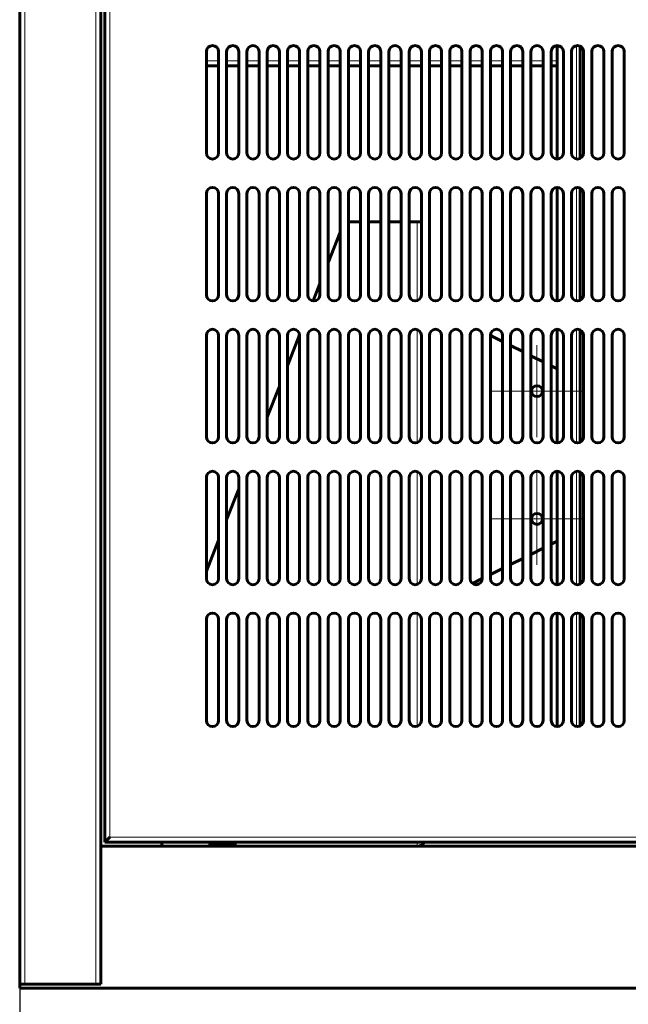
# Model space of a CAD drawing. Header units: millimetres. Extents: x 0 to 594, y 0 to 420.
# Tile 6 of 10: x 421 to 451, y 192 to 241. Entities that reach past the tile are written whole.
import ezdxf

# ---------------------------------------------------------------- set-up
doc = ezdxf.new("R2010")
doc.units = ezdxf.units.MM
for name, pattern in [('K5LT_AXLED', [12, 7.5, -1.5, 1.5, -1.5]), ('K5LT_BASIC', [0]), ('K5LT_THIN', [0])]:
    doc.linetypes.add(name, pattern=pattern)
doc.layers.add('Системный слой', color=7, linetype='Continuous')
doc.styles.add('KDIMTEXTSTYLE', font='GOST_AU.SHX', dxfattribs={"width": 0.96, "oblique": 15, "height": 5})
doc.dimstyles.new('KDIMSTYLE (0.10)', dxfattribs={"dimtxt": 5, "dimasz": 1, "dimexe": 2, "dimexo": 0, "dimgap": 1, "dimtad": 1, "dimlfac": 10, "dimtxsty": 'KDIMTEXTSTYLE', "dimsah": 1, "dimcen": 0, "dimdle": 1, "dimadec": 0, "dimazin": 0, "dimtfac": 0.667, "dimtmove": 0, "dimatfit": 3, "dimfxl": 1, "dimtvp": 1, "dimtolj": 1, "dimtzin": 0, "dimarcsym": 0})

# ---------------------------------------------------------------- blocks, each defined once
blk = doc.blocks.new('U13')
at = {"layer": 'Системный слой', "color": 150, "linetype": 'K5LT_BASIC', "lineweight": 60, "true_color": 0x0080ff}
for p, q in [((430.901, 238.378), (430.301, 238.378)), ((431.901, 238.378), (431.301, 238.378)), ((432.901, 238.378), (432.301, 238.378)), ((433.901, 238.378), (433.301, 238.378)), ((434.901, 238.378), (434.301, 238.378)), ((435.901, 238.378), (435.301, 238.378)), ((436.901, 238.378), (436.301, 238.378)), ((437.901, 238.378), (437.301, 238.378)), ((438.901, 238.378), (438.301, 238.378)), ((439.901, 238.378), (439.301, 238.378)), ((440.901, 238.378), (440.301, 238.378)), ((441.901, 238.378), (441.301, 238.378)), ((442.901, 238.378), (442.301, 238.378)), ((443.901, 238.378), (443.301, 238.378)), ((444.901, 238.378), (444.301, 238.378)), ((445.901, 238.378), (445.301, 238.378)), ((446.901, 238.378), (446.301, 238.378)), ((447.601, 238.378), (447.301, 238.378)), ((454.901, 238.378), (454.601, 238.378)), ((455.901, 238.378), (455.301, 238.378)), ((456.901, 238.378), (456.301, 238.378)), ((457.901, 238.378), (457.301, 238.378)), ((458.901, 238.378), (458.301, 238.378)), ((459.901, 238.378), (459.301, 238.378)), ((460.901, 238.378), (460.301, 238.378)), ((461.901, 238.378), (461.301, 238.378)), ((462.901, 238.378), (462.301, 238.378)), ((463.901, 238.378), (463.301, 238.378)), ((464.901, 238.378), (464.301, 238.378)), ((465.901, 238.378), (465.301, 238.378)), ((466.901, 238.378), (466.301, 238.378)), ((467.901, 238.378), (467.301, 238.378)), ((468.901, 238.378), (468.301, 238.378)), ((469.901, 238.378), (469.301, 238.378)), ((470.901, 238.378), (470.301, 238.378)), ((471.901, 238.378), (471.301, 238.378))]:
    blk.add_line(p, q, dxfattribs=at)
blk = doc.blocks.new('U14')
at = {"layer": 'Системный слой', "color": 7, "linetype": 'K5LT_THIN', "lineweight": 18}
for p, q in [((430.301, 238.628), (430.901, 238.628)), ((431.301, 238.628), (431.901, 238.628)), ((432.301, 238.628), (432.901, 238.628)), ((433.301, 238.628), (433.901, 238.628)), ((434.301, 238.628), (434.901, 238.628)), ((435.301, 238.628), (435.901, 238.628)), ((436.301, 238.628), (436.901, 238.628)), ((437.301, 238.628), (437.901, 238.628)), ((438.301, 238.628), (438.901, 238.628)), ((439.301, 238.628), (439.901, 238.628)), ((440.301, 238.628), (440.901, 238.628)), ((441.301, 238.628), (441.901, 238.628)), ((442.301, 238.628), (442.901, 238.628)), ((443.301, 238.628), (443.901, 238.628)), ((444.301, 238.628), (444.901, 238.628)), ((445.301, 238.628), (445.901, 238.628)), ((446.301, 238.628), (446.901, 238.628)), ((447.301, 238.628), (447.601, 238.628)), ((454.601, 238.628), (454.901, 238.628)), ((455.301, 238.628), (455.901, 238.628)), ((456.301, 238.628), (456.901, 238.628)), ((457.301, 238.628), (457.901, 238.628)), ((458.301, 238.628), (458.901, 238.628)), ((459.301, 238.628), (459.901, 238.628)), ((460.301, 238.628), (460.901, 238.628)), ((461.301, 238.628), (461.901, 238.628)), ((462.301, 238.628), (462.901, 238.628)), ((463.301, 238.628), (463.901, 238.628)), ((464.301, 238.628), (464.901, 238.628)), ((465.301, 238.628), (465.901, 238.628)), ((466.301, 238.628), (466.901, 238.628)), ((467.301, 238.628), (467.901, 238.628)), ((468.301, 238.628), (468.901, 238.628)), ((469.301, 238.628), (469.901, 238.628)), ((470.301, 238.628), (470.901, 238.628)), ((471.301, 238.628), (471.901, 238.628))]:
    blk.add_line(p, q, dxfattribs=at)
blk = doc.blocks.new('U15')
at = {"layer": 'Системный слой', "color": 7, "linetype": 'K5LT_THIN', "lineweight": 18}
for p, q in [((441.351, 225.244), (441.351, 219.913)), ((441.351, 218.244), (441.351, 212.913))]:
    blk.add_line(p, q, dxfattribs=at)
blk = doc.blocks.new('U16')
at = {"layer": 'Системный слой', "color": 150, "linetype": 'K5LT_BASIC', "lineweight": 60, "true_color": 0x0080ff}
for p, q in [((444.301, 225.078), (444.901, 224.778)), ((445.301, 224.578), (445.901, 224.278)), ((446.301, 224.078), (446.901, 223.778)), ((447.301, 223.578), (447.601, 223.428))]:
    blk.add_line(p, q, dxfattribs=at)
blk = doc.blocks.new('U17')
at = {"layer": 'Системный слой', "color": 150, "linetype": 'K5LT_BASIC', "lineweight": 60, "true_color": 0x0080ff}
for p, q in [((447.601, 214.928), (447.301, 214.778)), ((446.901, 214.578), (446.301, 214.278)), ((445.901, 214.078), (445.301, 213.778)), ((444.901, 213.578), (444.301, 213.278)), ((443.901, 213.078), (443.421, 212.838))]:
    blk.add_line(p, q, dxfattribs=at)
blk = doc.blocks.new('U18')
at = {"layer": 'Системный слой', "color": 7, "linetype": 'K5LT_THIN', "lineweight": 18}
for p, q in [((448.771, 239.326), (448.771, 233.831)), ((448.771, 232.326), (448.771, 226.831)), ((448.771, 225.326), (448.771, 219.831)), ((448.771, 218.326), (448.771, 212.831)), ((448.771, 211.326), (448.771, 205.831))]:
    blk.add_line(p, q, dxfattribs=at)
blk = doc.blocks.new('U20')
at = {"layer": 'Системный слой', "color": 150, "linetype": 'K5LT_BASIC', "lineweight": 60, "true_color": 0x0080ff}
for p, q in [((447.601, 233.778), (447.601, 239.378)), ((447.601, 226.778), (447.601, 232.378)), ((447.601, 219.778), (447.601, 225.378)), ((447.601, 212.778), (447.601, 218.378)), ((447.601, 205.778), (447.601, 211.378))]:
    blk.add_line(p, q, dxfattribs=at)
blk = doc.blocks.new('U22')
at = {"layer": 'Системный слой', "color": 150, "linetype": 'K5LT_BASIC', "lineweight": 60, "true_color": 0x0080ff}
for p, q in [((448.721, 239.353), (448.721, 233.803)), ((448.721, 232.353), (448.721, 226.803)), ((448.721, 225.353), (448.721, 219.803)), ((448.721, 218.353), (448.721, 212.803)), ((448.721, 211.353), (448.721, 205.803))]:
    blk.add_line(p, q, dxfattribs=at)
blk = doc.blocks.new('U24')
at = {"layer": 'Системный слой', "color": 7, "linetype": 'K5LT_THIN', "lineweight": 18}
for p, q in [((448.551, 233.783), (448.551, 239.374)), ((448.551, 226.783), (448.551, 232.374)), ((448.551, 219.783), (448.551, 225.374)), ((448.551, 212.783), (448.551, 218.374)), ((448.551, 205.783), (448.551, 211.374))]:
    blk.add_line(p, q, dxfattribs=at)
blk = doc.blocks.new('U26')
at = {"layer": 'Системный слой', "color": 150, "linetype": 'K5LT_BASIC', "lineweight": 60, "true_color": 0x0080ff}
for p, q in [((431.041, 200.081), (430.927, 200.078)), ((431.161, 200.081), (431.041, 200.081)), ((431.276, 200.078), (431.161, 200.081))]:
    blk.add_line(p, q, dxfattribs=at)
blk = doc.blocks.new('U28')
at = {"layer": 'Системный слой', "color": 150, "linetype": 'K5LT_BASIC', "lineweight": 60, "true_color": 0x0080ff}
blk.add_line((428.101, 199.878), (428.101, 200.078), dxfattribs=at)
blk = doc.blocks.new('U31')
at = {"layer": 'Системный слой', "color": 150, "linetype": 'K5LT_BASIC', "lineweight": 60, "true_color": 0x0080ff}
for p, q in [((437.901, 230.678), (437.301, 230.678)), ((438.901, 230.678), (438.301, 230.678)), ((439.901, 230.678), (439.301, 230.678)), ((440.701, 230.678), (440.301, 230.678))]:
    blk.add_line(p, q, dxfattribs=at)
blk = doc.blocks.new('U32')
at = {"layer": 'Системный слой', "color": 7, "linetype": 'K5LT_THIN', "lineweight": 18}
for p, q in [((440.701, 226.795), (440.701, 230.678)), ((440.701, 219.795), (440.701, 225.361)), ((440.701, 212.795), (440.701, 218.361)), ((440.701, 205.795), (440.701, 211.361))]:
    blk.add_line(p, q, dxfattribs=at)
blk = doc.blocks.new('U33')
at = {"layer": 'Системный слой', "color": 150, "linetype": 'K5LT_BASIC', "lineweight": 60, "true_color": 0x0080ff}
for p, q in [((436.301, 228.652), (436.901, 230.172)), ((435.563, 226.781), (435.901, 227.638)), ((434.301, 223.585), (434.9, 225.103)), ((433.301, 221.052), (433.901, 222.572)), ((432.852, 219.914), (432.897, 220.027)), ((431.301, 215.985), (431.901, 217.505)), ((430.301, 213.452), (430.901, 214.972))]:
    blk.add_line(p, q, dxfattribs=at)
blk = doc.blocks.new('KDIMARROW_01')
at = {"layer": 'Системный слой'}
blk.add_hatch(color=0, dxfattribs=at).paths.add_polyline_path([(-5, -0.658), (0, 0), (-5, 0.658), (-4.5, 0)])
at = {"layer": 'Системный слой', "color": 0, "linetype": 'K5LT_THIN', "lineweight": 18}
for p, q in [((-4.5, 0), (-5, 0.658)), ((-5, 0.658), (0, 0)), ((0, 0), (-5, -0.658)), ((-5, -0.658), (-4.5, 0)), ((0, 0), (-1, 0))]:
    blk.add_line(p, q, dxfattribs=at)
blk = doc.blocks.new('U36')
at = {"layer": 'Системный слой', "color": 30, "linetype": 'K5LT_AXLED', "lineweight": 18, "true_color": 0xff8000}
for q in [(446.601, 218.298), (444.331, 216.028), (448.871, 216.028), (446.601, 213.758)]:
    blk.add_line((446.601, 216.028), q, dxfattribs=at)
blk = doc.blocks.new('U37')
at = {"layer": 'Системный слой', "color": 30, "linetype": 'K5LT_AXLED', "lineweight": 18, "true_color": 0xff8000}
for q in [(446.601, 224.598), (444.331, 222.328), (448.871, 222.328), (446.601, 220.058)]:
    blk.add_line((446.601, 222.328), q, dxfattribs=at)

msp = doc.modelspace()

# ---------------------------------------------------------------- linework, layer by layer
at = {"layer": 'Системный слой', "color": 150, "linetype": 'K5LT_BASIC', "lineweight": 60, "true_color": 0x0080ff}
for p, q in [((421.1013, 193.0783), (421.1013, 352.6783)), ((425.1013, 199.8783), (425.1013, 345.8783)), ((425.3013, 200.0783), (425.3013, 345.6783)), ((430.3013, 239.0783), (430.3013, 234.0783)), ((430.9013, 234.0783), (430.9013, 239.0783)), ((431.3013, 239.0783), (431.3013, 234.0783)), ((431.9013, 234.0783), (431.9013, 239.0783)), ((432.3013, 239.0783), (432.3013, 234.0783)), ((432.9013, 234.0783), (432.9013, 239.0783)), ((433.3013, 239.0783), (433.3013, 234.0783)), ((433.9013, 234.0783), (433.9013, 239.0783)), ((434.3013, 239.0783), (434.3013, 234.0783)), ((434.9013, 234.0783), (434.9013, 239.0783)), ((435.3013, 239.0783), (435.3013, 234.0783)), ((435.9013, 234.0783), (435.9013, 239.0783)), ((436.3013, 239.0783), (436.3013, 234.0783)), ((436.9013, 234.0783), (436.9013, 239.0783)), ((437.3013, 239.0783), (437.3013, 234.0783)), ((437.9013, 234.0783), (437.9013, 239.0783)), ((438.3013, 239.0783), (438.3013, 234.0783)), ((438.9013, 234.0783), (438.9013, 239.0783)), ((439.3013, 239.0783), (439.3013, 234.0783)), ((439.9013, 234.0783), (439.9013, 239.0783)), ((440.3013, 239.0783), (440.3013, 234.0783)), ((440.9013, 234.0783), (440.9013, 239.0783)), ((441.3013, 239.0783), (441.3013, 234.0783)), ((441.9013, 234.0783), (441.9013, 239.0783)), ((442.3013, 239.0783), (442.3013, 234.0783)), ((442.9013, 234.0783), (442.9013, 239.0783)), ((443.3013, 239.0783), (443.3013, 234.0783)), ((443.9013, 234.0783), (443.9013, 239.0783)), ((444.3013, 239.0783), (444.3013, 234.0783)), ((444.9013, 234.0783), (444.9013, 239.0783)), ((445.3013, 239.0783), (445.3013, 234.0783)), ((445.9013, 234.0783), (445.9013, 239.0783)), ((446.3013, 239.0783), (446.3013, 234.0783)), ((446.9013, 234.0783), (446.9013, 239.0783)), ((447.3013, 239.0783), (447.3013, 234.0783)), ((447.9013, 234.0783), (447.9013, 239.0783)), ((448.3013, 239.0783), (448.3013, 234.0783)), ((448.9013, 234.0783), (448.9013, 239.0783)), ((449.3013, 239.0783), (449.3013, 234.0783)), ((449.9013, 234.0783), (449.9013, 239.0783)), ((450.3013, 239.0783), (450.3013, 234.0783)), ((450.9013, 234.0783), (450.9013, 239.0783)), ((430.3013, 232.0783), (430.3013, 227.0783)), ((430.9013, 227.0783), (430.9013, 232.0783)), ((431.3013, 232.0783), (431.3013, 227.0783)), ((431.9013, 227.0783), (431.9013, 232.0783)), ((432.3013, 232.0783), (432.3013, 227.0783)), ((432.9013, 227.0783), (432.9013, 232.0783)), ((433.3013, 232.0783), (433.3013, 227.0783)), ((433.9013, 227.0783), (433.9013, 232.0783)), ((434.3013, 232.0783), (434.3013, 227.0783)), ((434.9013, 227.0783), (434.9013, 232.0783)), ((435.3013, 232.0783), (435.3013, 227.0783)), ((435.9013, 227.0783), (435.9013, 232.0783)), ((436.3013, 232.0783), (436.3013, 227.0783)), ((436.9013, 227.0783), (436.9013, 232.0783)), ((437.3013, 232.0783), (437.3013, 227.0783)), ((437.9013, 227.0783), (437.9013, 232.0783)), ((438.3013, 232.0783), (438.3013, 227.0783)), ((438.9013, 227.0783), (438.9013, 232.0783)), ((439.3013, 232.0783), (439.3013, 227.0783)), ((439.9013, 227.0783), (439.9013, 232.0783)), ((440.3013, 232.0783), (440.3013, 227.0783)), ((440.9013, 227.0783), (440.9013, 232.0783)), ((441.3013, 232.0783), (441.3013, 227.0783)), ((441.9013, 227.0783), (441.9013, 232.0783)), ((442.3013, 232.0783), (442.3013, 227.0783)), ((442.9013, 227.0783), (442.9013, 232.0783)), ((443.3013, 232.0783), (443.3013, 227.0783)), ((443.9013, 227.0783), (443.9013, 232.0783)), ((444.3013, 232.0783), (444.3013, 227.0783)), ((444.9013, 227.0783), (444.9013, 232.0783)), ((445.3013, 232.0783), (445.3013, 227.0783)), ((445.9013, 227.0783), (445.9013, 232.0783)), ((446.3013, 232.0783), (446.3013, 227.0783)), ((446.9013, 227.0783), (446.9013, 232.0783)), ((447.3013, 232.0783), (447.3013, 227.0783)), ((447.9013, 227.0783), (447.9013, 232.0783)), ((448.3013, 232.0783), (448.3013, 227.0783)), ((448.9013, 227.0783), (448.9013, 232.0783)), ((449.3013, 232.0783), (449.3013, 227.0783)), ((449.9013, 227.0783), (449.9013, 232.0783)), ((450.3013, 232.0783), (450.3013, 227.0783)), ((450.9013, 227.0783), (450.9013, 232.0783)), ((440.9013, 230.6783), (440.7013, 230.6783)), ((430.3013, 225.0783), (430.3013, 220.0783)), ((430.9013, 220.0783), (430.9013, 225.0783)), ((431.3013, 225.0783), (431.3013, 220.0783)), ((431.9013, 220.0783), (431.9013, 225.0783)), ((432.3013, 225.0783), (432.3013, 220.0783)), ((432.9013, 220.0783), (432.9013, 225.0783)), ((433.3013, 225.0783), (433.3013, 220.0783)), ((433.9013, 220.0783), (433.9013, 225.0783)), ((434.3013, 225.0783), (434.3013, 220.0783)), ((434.9013, 220.0783), (434.9013, 225.0783)), ((435.3013, 225.0783), (435.3013, 220.0783)), ((435.9013, 220.0783), (435.9013, 225.0783)), ((436.3013, 225.0783), (436.3013, 220.0783)), ((436.9013, 220.0783), (436.9013, 225.0783)), ((437.3013, 225.0783), (437.3013, 220.0783)), ((437.9013, 220.0783), (437.9013, 225.0783)), ((438.3013, 225.0783), (438.3013, 220.0783)), ((438.9013, 220.0783), (438.9013, 225.0783)), ((439.3013, 225.0783), (439.3013, 220.0783)), ((439.9013, 220.0783), (439.9013, 225.0783)), ((440.3013, 225.0783), (440.3013, 220.0783)), ((440.9013, 220.0783), (440.9013, 225.0783)), ((441.3013, 225.0783), (441.3013, 220.0783)), ((441.9013, 220.0783), (441.9013, 225.0783)), ((442.3013, 225.0783), (442.3013, 220.0783)), ((442.9013, 220.0783), (442.9013, 225.0783)), ((443.3013, 225.0783), (443.3013, 220.0783)), ((443.9013, 220.0783), (443.9013, 225.0783)), ((444.3013, 225.0783), (444.3013, 220.0783)), ((444.9013, 220.0783), (444.9013, 225.0783)), ((445.3013, 225.0783), (445.3013, 220.0783)), ((445.9013, 220.0783), (445.9013, 225.0783)), ((446.3013, 225.0783), (446.3013, 220.0783)), ((446.9013, 220.0783), (446.9013, 225.0783)), ((447.3013, 225.0783), (447.3013, 220.0783)), ((447.9013, 220.0783), (447.9013, 225.0783)), ((448.3013, 225.0783), (448.3013, 220.0783)), ((448.9013, 220.0783), (448.9013, 225.0783)), ((449.3013, 225.0783), (449.3013, 220.0783)), ((449.9013, 220.0783), (449.9013, 225.0783)), ((450.3013, 225.0783), (450.3013, 220.0783)), ((450.9013, 220.0783), (450.9013, 225.0783)), ((430.3013, 218.0783), (430.3013, 213.0783)), ((430.9013, 213.0783), (430.9013, 218.0783)), ((431.3013, 218.0783), (431.3013, 213.0783)), ((431.9013, 213.0783), (431.9013, 218.0783)), ((432.3013, 218.0783), (432.3013, 213.0783)), ((432.9013, 213.0783), (432.9013, 218.0783)), ((433.3013, 218.0783), (433.3013, 213.0783)), ((433.9013, 213.0783), (433.9013, 218.0783)), ((434.3013, 218.0783), (434.3013, 213.0783)), ((434.9013, 213.0783), (434.9013, 218.0783)), ((435.3013, 218.0783), (435.3013, 213.0783)), ((435.9013, 213.0783), (435.9013, 218.0783)), ((436.3013, 218.0783), (436.3013, 213.0783)), ((436.9013, 213.0783), (436.9013, 218.0783)), ((437.3013, 218.0783), (437.3013, 213.0783)), ((437.9013, 213.0783), (437.9013, 218.0783)), ((438.3013, 218.0783), (438.3013, 213.0783)), ((438.9013, 213.0783), (438.9013, 218.0783)), ((439.3013, 218.0783), (439.3013, 213.0783)), ((439.9013, 213.0783), (439.9013, 218.0783)), ((440.3013, 218.0783), (440.3013, 213.0783)), ((440.9013, 213.0783), (440.9013, 218.0783)), ((441.3013, 218.0783), (441.3013, 213.0783)), ((441.9013, 213.0783), (441.9013, 218.0783)), ((442.3013, 218.0783), (442.3013, 213.0783)), ((442.9013, 213.0783), (442.9013, 218.0783)), ((443.3013, 218.0783), (443.3013, 213.0783)), ((443.9013, 213.0783), (443.9013, 218.0783)), ((444.3013, 218.0783), (444.3013, 213.0783)), ((444.9013, 213.0783), (444.9013, 218.0783)), ((445.3013, 218.0783), (445.3013, 213.0783)), ((445.9013, 213.0783), (445.9013, 218.0783)), ((446.3013, 218.0783), (446.3013, 213.0783)), ((446.9013, 213.0783), (446.9013, 218.0783)), ((447.3013, 218.0783), (447.3013, 213.0783)), ((447.9013, 213.0783), (447.9013, 218.0783)), ((448.3013, 218.0783), (448.3013, 213.0783)), ((448.9013, 213.0783), (448.9013, 218.0783)), ((449.3013, 218.0783), (449.3013, 213.0783)), ((449.9013, 213.0783), (449.9013, 218.0783)), ((450.3013, 218.0783), (450.3013, 213.0783)), ((450.9013, 213.0783), (450.9013, 218.0783)), ((430.3013, 211.0783), (430.3013, 206.0783)), ((430.9013, 206.0783), (430.9013, 211.0783)), ((431.3013, 211.0783), (431.3013, 206.0783)), ((431.9013, 206.0783), (431.9013, 211.0783)), ((432.3013, 211.0783), (432.3013, 206.0783)), ((432.9013, 206.0783), (432.9013, 211.0783)), ((433.3013, 211.0783), (433.3013, 206.0783)), ((433.9013, 206.0783), (433.9013, 211.0783)), ((434.3013, 211.0783), (434.3013, 206.0783)), ((434.9013, 206.0783), (434.9013, 211.0783)), ((435.3013, 211.0783), (435.3013, 206.0783)), ((435.9013, 206.0783), (435.9013, 211.0783)), ((436.3013, 211.0783), (436.3013, 206.0783)), ((436.9013, 206.0783), (436.9013, 211.0783)), ((437.3013, 211.0783), (437.3013, 206.0783)), ((437.9013, 206.0783), (437.9013, 211.0783)), ((438.3013, 211.0783), (438.3013, 206.0783)), ((438.9013, 206.0783), (438.9013, 211.0783)), ((439.3013, 211.0783), (439.3013, 206.0783)), ((439.9013, 206.0783), (439.9013, 211.0783)), ((440.3013, 211.0783), (440.3013, 206.0783)), ((440.9013, 206.0783), (440.9013, 211.0783)), ((441.3013, 211.0783), (441.3013, 206.0783)), ((441.9013, 206.0783), (441.9013, 211.0783)), ((442.3013, 211.0783), (442.3013, 206.0783)), ((442.9013, 206.0783), (442.9013, 211.0783)), ((443.3013, 211.0783), (443.3013, 206.0783)), ((443.9013, 206.0783), (443.9013, 211.0783)), ((444.3013, 211.0783), (444.3013, 206.0783)), ((444.9013, 206.0783), (444.9013, 211.0783)), ((445.3013, 211.0783), (445.3013, 206.0783)), ((445.9013, 206.0783), (445.9013, 211.0783)), ((446.3013, 211.0783), (446.3013, 206.0783)), ((446.9013, 206.0783), (446.9013, 211.0783)), ((447.3013, 211.0783), (447.3013, 206.0783)), ((447.9013, 206.0783), (447.9013, 211.0783)), ((448.3013, 211.0783), (448.3013, 206.0783)), ((448.9013, 206.0783), (448.9013, 211.0783)), ((449.3013, 211.0783), (449.3013, 206.0783)), ((449.9013, 206.0783), (449.9013, 211.0783)), ((450.3013, 211.0783), (450.3013, 206.0783)), ((450.9013, 206.0783), (450.9013, 211.0783)), ((425.5413, 200.3183), (425.3013, 200.0783)), ((425.3013, 200.0783), (425.5413, 200.3183)), ((425.1013, 193.0783), (425.1013, 199.8783)), ((425.1013, 199.8783), (477.1013, 199.8783)), ((430.5904, 200.0783), (425.3013, 200.0783)), ((430.4763, 199.9583), (430.4763, 200.0783)), ((430.4763, 200.0783), (431.7263, 200.0783)), ((430.4763, 199.9583), (431.7263, 199.9583)), ((430.7013, 199.8783), (430.7013, 199.9583)), ((431.5013, 199.8783), (431.5013, 199.9583)), ((470.5904, 200.0783), (431.6122, 200.0783)), ((431.7263, 199.9583), (431.7263, 200.0783)), ((421.1013, 193.0783), (421.1013, 192.8783)), ((425.1013, 193.0783), (421.1013, 193.0783)), ((481.1013, 192.8783), (421.1013, 192.8783)), ((421.3513, 193.0783), (424.8513, 193.0783))]:
    msp.add_line(p, q, dxfattribs=at)
at = {"layer": 'Системный слой', "color": 7, "linetype": 'K5LT_THIN', "lineweight": 18}
for p, q in [((421.3513, 352.6783), (421.3513, 193.0783)), ((424.8513, 193.0783), (424.8513, 352.6783)), ((425.1513, 345.8783), (425.1513, 199.8783)), ((425.5413, 345.4383), (425.5413, 200.3183)), ((425.5413, 200.3183), (476.6613, 200.3183)), ((440.7013, 199.8783), (440.7013, 200.0783))]:
    msp.add_line(p, q, dxfattribs=at)
at = {"layer": 'Системный слой', "color": 150, "linetype": 'K5LT_BASIC', "lineweight": 60, "true_color": 0x0080ff}
for centre in [(446.6013, 222.3283), (446.6013, 216.0283)]:
    msp.add_circle(centre, 0.27, dxfattribs=at)
for centre, radius, start, end in [((430.6013, 239.0783), 0.3, 0, 180), ((431.6013, 239.0783), 0.3, 0, 180), ((432.6013, 239.0783), 0.3, 0, 180), ((433.6013, 239.0783), 0.3, 0, 180), ((434.6013, 239.0783), 0.3, 0, 180), ((435.6013, 239.0783), 0.3, 0, 180), ((436.6013, 239.0783), 0.3, 0, 180), ((437.6013, 239.0783), 0.3, 0, 180), ((438.6013, 239.0783), 0.3, 0, 180), ((439.6013, 239.0783), 0.3, 0, 180), ((440.6013, 239.0783), 0.3, 0, 180), ((441.6013, 239.0783), 0.3, 0, 180), ((442.6013, 239.0783), 0.3, 0, 180), ((443.6013, 239.0783), 0.3, 0, 180), ((444.6013, 239.0783), 0.3, 0, 180), ((445.6013, 239.0783), 0.3, 0, 180), ((446.6013, 239.0783), 0.3, 0, 180), ((447.6013, 239.0783), 0.3, 0, 180), ((448.6013, 239.0783), 0.3, 0, 180), ((449.6013, 239.0783), 0.3, 0, 180), ((450.6013, 239.0783), 0.3, 0, 180), ((430.6013, 234.0783), 0.3, 180, 0), ((431.6013, 234.0783), 0.3, 180, 0), ((432.6013, 234.0783), 0.3, 180, 0), ((433.6013, 234.0783), 0.3, 180, 0), ((434.6013, 234.0783), 0.3, 180, 0), ((435.6013, 234.0783), 0.3, 180, 0), ((436.6013, 234.0783), 0.3, 180, 0), ((437.6013, 234.0783), 0.3, 180, 0), ((438.6013, 234.0783), 0.3, 180, 0), ((439.6013, 234.0783), 0.3, 180, 0), ((440.6013, 234.0783), 0.3, 180, 0), ((441.6013, 234.0783), 0.3, 180, 0), ((442.6013, 234.0783), 0.3, 180, 0), ((443.6013, 234.0783), 0.3, 180, 0), ((444.6013, 234.0783), 0.3, 180, 0), ((445.6013, 234.0783), 0.3, 180, 0), ((446.6013, 234.0783), 0.3, 180, 0), ((447.6013, 234.0783), 0.3, 180, 0), ((448.6013, 234.0783), 0.3, 180, 0), ((449.6013, 234.0783), 0.3, 180, 0), ((450.6013, 234.0783), 0.3, 180, 0), ((430.6013, 232.0783), 0.3, 0, 180), ((431.6013, 232.0783), 0.3, 0, 180), ((432.6013, 232.0783), 0.3, 0, 180), ((433.6013, 232.0783), 0.3, 0, 180), ((434.6013, 232.0783), 0.3, 0, 180), ((435.6013, 232.0783), 0.3, 0, 180), ((436.6013, 232.0783), 0.3, 0, 180), ((437.6013, 232.0783), 0.3, 0, 180), ((438.6013, 232.0783), 0.3, 0, 180), ((439.6013, 232.0783), 0.3, 0, 180), ((440.6013, 232.0783), 0.3, 0, 180), ((441.6013, 232.0783), 0.3, 0, 180), ((442.6013, 232.0783), 0.3, 0, 180), ((443.6013, 232.0783), 0.3, 0, 180), ((444.6013, 232.0783), 0.3, 0, 180), ((445.6013, 232.0783), 0.3, 0, 180), ((446.6013, 232.0783), 0.3, 0, 180), ((447.6013, 232.0783), 0.3, 0, 180), ((448.6013, 232.0783), 0.3, 0, 180), ((449.6013, 232.0783), 0.3, 0, 180), ((450.6013, 232.0783), 0.3, 0, 180), ((430.6013, 227.0783), 0.3, 180, 0), ((431.6013, 227.0783), 0.3, 180, 0), ((432.6013, 227.0783), 0.3, 180, 0), ((433.6013, 227.0783), 0.3, 180, 0), ((434.6013, 227.0783), 0.3, 180, 0), ((435.6013, 227.0783), 0.3, 180, 0), ((436.6013, 227.0783), 0.3, 180, 0), ((437.6013, 227.0783), 0.3, 180, 0), ((438.6013, 227.0783), 0.3, 180, 0), ((439.6013, 227.0783), 0.3, 180, 0), ((440.6013, 227.0783), 0.3, 180, 0), ((441.6013, 227.0783), 0.3, 180, 0), ((442.6013, 227.0783), 0.3, 180, 0), ((443.6013, 227.0783), 0.3, 180, 0), ((444.6013, 227.0783), 0.3, 180, 0), ((445.6013, 227.0783), 0.3, 180, 0), ((446.6013, 227.0783), 0.3, 180, 0), ((447.6013, 227.0783), 0.3, 180, 0), ((448.6013, 227.0783), 0.3, 180, 0), ((449.6013, 227.0783), 0.3, 180, 0), ((450.6013, 227.0783), 0.3, 180, 0), ((430.6013, 225.0783), 0.3, 0, 180), ((431.6013, 225.0783), 0.3, 0, 180), ((432.6013, 225.0783), 0.3, 0, 180), ((433.6013, 225.0783), 0.3, 0, 180), ((434.6013, 225.0783), 0.3, 0, 180), ((435.6013, 225.0783), 0.3, 0, 180), ((436.6013, 225.0783), 0.3, 0, 180), ((437.6013, 225.0783), 0.3, 0, 180), ((438.6013, 225.0783), 0.3, 0, 180), ((439.6013, 225.0783), 0.3, 0, 180), ((440.6013, 225.0783), 0.3, 0, 180), ((441.6013, 225.0783), 0.3, 0, 180), ((442.6013, 225.0783), 0.3, 0, 180), ((443.6013, 225.0783), 0.3, 0, 180), ((444.6013, 225.0783), 0.3, 0, 180), ((445.6013, 225.0783), 0.3, 0, 180), ((446.6013, 225.0783), 0.3, 0, 180), ((447.6013, 225.0783), 0.3, 0, 180), ((448.6013, 225.0783), 0.3, 0, 180), ((449.6013, 225.0783), 0.3, 0, 180), ((450.6013, 225.0783), 0.3, 0, 180), ((430.6013, 220.0783), 0.3, 180, 0), ((431.6013, 220.0783), 0.3, 180, 0), ((432.6013, 220.0783), 0.3, 180, 0), ((433.6013, 220.0783), 0.3, 180, 0), ((434.6013, 220.0783), 0.3, 180, 0), ((435.6013, 220.0783), 0.3, 180, 0), ((436.6013, 220.0783), 0.3, 180, 0), ((437.6013, 220.0783), 0.3, 180, 0), ((438.6013, 220.0783), 0.3, 180, 0), ((439.6013, 220.0783), 0.3, 180, 0), ((440.6013, 220.0783), 0.3, 180, 0), ((441.6013, 220.0783), 0.3, 180, 0), ((442.6013, 220.0783), 0.3, 180, 0), ((443.6013, 220.0783), 0.3, 180, 0), ((444.6013, 220.0783), 0.3, 180, 0), ((445.6013, 220.0783), 0.3, 180, 0), ((446.6013, 220.0783), 0.3, 180, 0), ((447.6013, 220.0783), 0.3, 180, 0), ((448.6013, 220.0783), 0.3, 180, 0), ((449.6013, 220.0783), 0.3, 180, 0), ((450.6013, 220.0783), 0.3, 180, 0), ((430.6013, 218.0783), 0.3, 0, 180), ((431.6013, 218.0783), 0.3, 0, 180), ((432.6013, 218.0783), 0.3, 0, 180), ((433.6013, 218.0783), 0.3, 0, 180), ((434.6013, 218.0783), 0.3, 0, 180), ((435.6013, 218.0783), 0.3, 0, 180), ((436.6013, 218.0783), 0.3, 0, 180), ((437.6013, 218.0783), 0.3, 0, 180), ((438.6013, 218.0783), 0.3, 0, 180), ((439.6013, 218.0783), 0.3, 0, 180), ((440.6013, 218.0783), 0.3, 0, 180), ((441.6013, 218.0783), 0.3, 0, 180), ((442.6013, 218.0783), 0.3, 0, 180), ((443.6013, 218.0783), 0.3, 0, 180), ((444.6013, 218.0783), 0.3, 0, 180), ((445.6013, 218.0783), 0.3, 0, 180), ((446.6013, 218.0783), 0.3, 0, 180), ((447.6013, 218.0783), 0.3, 0, 180), ((448.6013, 218.0783), 0.3, 0, 180), ((449.6013, 218.0783), 0.3, 0, 180), ((450.6013, 218.0783), 0.3, 0, 180), ((430.6013, 213.0783), 0.3, 180, 0), ((431.6013, 213.0783), 0.3, 180, 0), ((432.6013, 213.0783), 0.3, 180, 0), ((433.6013, 213.0783), 0.3, 180, 0), ((434.6013, 213.0783), 0.3, 180, 0), ((435.6013, 213.0783), 0.3, 180, 0), ((436.6013, 213.0783), 0.3, 180, 0), ((437.6013, 213.0783), 0.3, 180, 0), ((438.6013, 213.0783), 0.3, 180, 0), ((439.6013, 213.0783), 0.3, 180, 0), ((440.6013, 213.0783), 0.3, 180, 0), ((441.6013, 213.0783), 0.3, 180, 0), ((442.6013, 213.0783), 0.3, 180, 0), ((443.6013, 213.0783), 0.3, 180, 0), ((444.6013, 213.0783), 0.3, 180, 0), ((445.6013, 213.0783), 0.3, 180, 0), ((446.6013, 213.0783), 0.3, 180, 0), ((447.6013, 213.0783), 0.3, 180, 0), ((448.6013, 213.0783), 0.3, 180, 0), ((449.6013, 213.0783), 0.3, 180, 0), ((450.6013, 213.0783), 0.3, 180, 0), ((430.6013, 211.0783), 0.3, 0, 180), ((431.6013, 211.0783), 0.3, 0, 180), ((432.6013, 211.0783), 0.3, 0, 180), ((433.6013, 211.0783), 0.3, 0, 180), ((434.6013, 211.0783), 0.3, 0, 180), ((435.6013, 211.0783), 0.3, 0, 180), ((436.6013, 211.0783), 0.3, 0, 180), ((437.6013, 211.0783), 0.3, 0, 180), ((438.6013, 211.0783), 0.3, 0, 180), ((439.6013, 211.0783), 0.3, 0, 180), ((440.6013, 211.0783), 0.3, 0, 180), ((441.6013, 211.0783), 0.3, 0, 180), ((442.6013, 211.0783), 0.3, 0, 180), ((443.6013, 211.0783), 0.3, 0, 180), ((444.6013, 211.0783), 0.3, 0, 180), ((445.6013, 211.0783), 0.3, 0, 180), ((446.6013, 211.0783), 0.3, 0, 180), ((447.6013, 211.0783), 0.3, 0, 180), ((448.6013, 211.0783), 0.3, 0, 180), ((449.6013, 211.0783), 0.3, 0, 180), ((450.6013, 211.0783), 0.3, 0, 180), ((430.6013, 206.0783), 0.3, 180, 0), ((431.6013, 206.0783), 0.3, 180, 0), ((432.6013, 206.0783), 0.3, 180, 0), ((433.6013, 206.0783), 0.3, 180, 0), ((434.6013, 206.0783), 0.3, 180, 0), ((435.6013, 206.0783), 0.3, 180, 0), ((436.6013, 206.0783), 0.3, 180, 0), ((437.6013, 206.0783), 0.3, 180, 0), ((438.6013, 206.0783), 0.3, 180, 0), ((439.6013, 206.0783), 0.3, 180, 0), ((440.6013, 206.0783), 0.3, 180, 0), ((441.6013, 206.0783), 0.3, 180, 0), ((442.6013, 206.0783), 0.3, 180, 0), ((443.6013, 206.0783), 0.3, 180, 0), ((444.6013, 206.0783), 0.3, 180, 0), ((445.6013, 206.0783), 0.3, 180, 0), ((446.6013, 206.0783), 0.3, 180, 0), ((447.6013, 206.0783), 0.3, 180, 0), ((448.6013, 206.0783), 0.3, 180, 0), ((449.6013, 206.0783), 0.3, 180, 0), ((450.6013, 206.0783), 0.3, 180, 0), ((440.7013, 200.2783), 0.4, 270, 330)]:
    msp.add_arc(centre, radius, start, end, dxfattribs=at)

# ---------------------------------------------------------------- block references
at = {"layer": 'Системный слой'}
for name in ['U28', 'U20', 'U24', 'U22', 'U18', 'U14', 'U13', 'U31', 'U32', 'U33', 'U15', 'U16', 'U37', 'U36', 'U17', 'U26']:
    msp.add_blockref(name, (0, 0), dxfattribs=at)

# ---------------------------------------------------------------- dimensions: what is measured, and where the dimension line sits
at = {"layer": 'Системный слой', "color": 7}
msp.add_linear_dim(base=(421.1013, 162.8692), p1=(481.1013, 200.3183), p2=(421.1013, 193.0783), location=(451.1013, 162.8692), text='\\H5.0;\\W0.965;\\Q15;\\H5.0;\\W0.965;\\Q15;\\Q15;Г', dimstyle='KDIMSTYLE (0.10)', override={"dimexo": 0, "dimblk1": 'KDIMARROW_01', "dimblk2": 'KDIMARROW_01', "dimse1": 0, "dimse2": 0, "dimclrt": 7, "dimtolj": 1}, dxfattribs=at).render()

doc.saveas('drawing.dxf')
